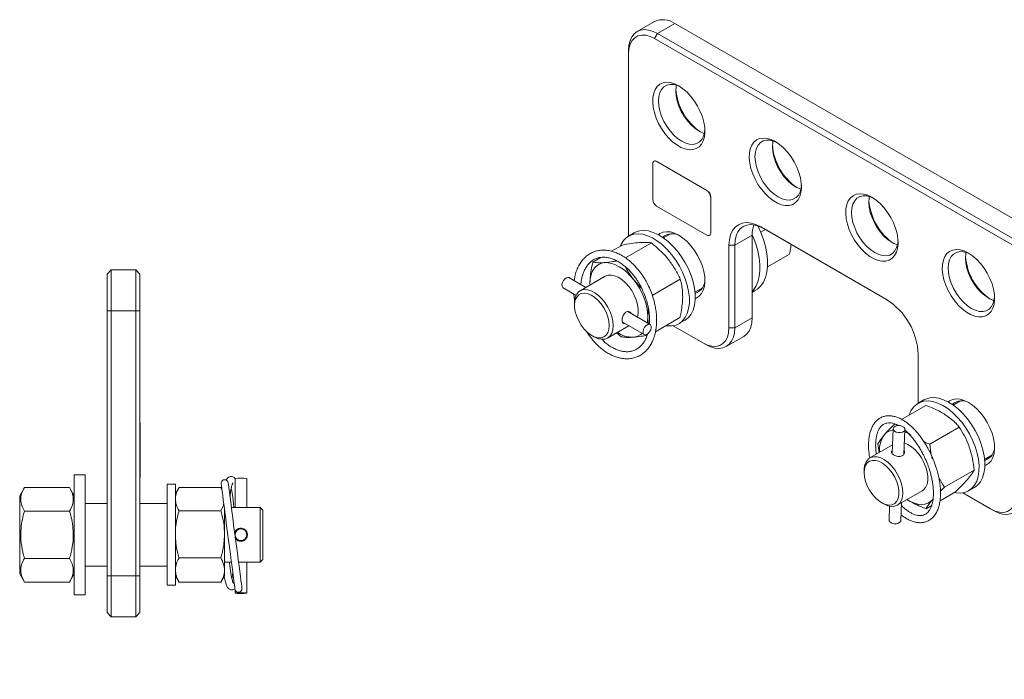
# Model space of a CAD drawing. Header units: millimetres. Extents: x -498 to 914, y 297 to 658.
# Tile 2 of 3: x 256 to 617, y 416 to 658. Entities that reach past the tile are written whole.
import ezdxf

# ---------------------------------------------------------------- set-up
doc = ezdxf.new("R2010")
doc.units = ezdxf.units.MM

msp = doc.modelspace()

# ---------------------------------------------------------------- linework, layer by layer
at = {"color": 7, "linetype": 'Continuous', "lineweight": 15}
for p, q in [((488.91, 657.27), (482.55, 653.6)), ((490.05, 652.85), (496.41, 656.53)), ((903, 421.81), (496.41, 656.53)), ((490.05, 652.85), (488.99, 651.02)), ((490.05, 652.85), (896.64, 418.14)), ((895.58, 416.3), (488.99, 651.02)), ((479.44, 646.73), (479.44, 645.5)), ((479.44, 645.5), (479.44, 578.68)), ((488.77, 606.12), (488.7, 606.08)), ((489.77, 606.02), (489.7, 605.98)), ((489.7, 605.98), (508.08, 595.37)), ((489.77, 606.02), (508.15, 595.41)), ((488.28, 592.1), (488.28, 605.17)), ((508.15, 595.41), (508.08, 595.37)), ((509.57, 592.96), (509.5, 592.92)), ((509.5, 592.92), (509.5, 579.86)), ((509.57, 592.96), (509.57, 579.9)), ((508.08, 579.04), (489.7, 589.65)), ((529.54, 581.07), (527.82, 580.07)), ((527.88, 582.02), (573.84, 555.49)), ((527.88, 582.02), (528.94, 581.41)), ((573.91, 555.45), (528.94, 581.41)), ((481.51, 579.88), (479.39, 578.65)), ((494.92, 579.54), (492.26, 578)), ((509.08, 578.94), (509.15, 578.98)), ((509.57, 579.9), (509.5, 579.86)), ((518.33, 575.29), (524.7, 578.96)), ((524.7, 548.75), (524.7, 578.96)), ((477.16, 575.37), (473.23, 573.11)), ((487.83, 576.15), (478.34, 570.67)), ((516.21, 545.07), (516.21, 575.29)), ((516.21, 575.29), (518.33, 575.29)), ((518.33, 575.29), (518.33, 545.07)), ((469.31, 570.85), (466.32, 569.12)), ((538.33, 572), (530.31, 567.37)), ((288.48, 564.75), (289.98, 566.25)), ((289.98, 566.25), (289.98, 551.25)), ((298.98, 566.25), (289.98, 566.25)), ((298.98, 551.25), (298.98, 566.25)), ((298.98, 566.25), (300.48, 564.75)), ((288.48, 551.25), (288.48, 564.75)), ((300.48, 564.75), (300.48, 551.25)), ((463.82, 559.85), (457.61, 563.44)), ((470.91, 563.94), (461.72, 558.64)), ((498.37, 562.86), (488.13, 556.95)), ((455.46, 559.71), (460.23, 556.96)), ((465.31, 561.54), (465.32, 560.72)), ((465.31, 561.54), (465.35, 560.73)), ((503.76, 558.08), (506.42, 559.62)), ((524.7, 558.04), (525.8, 558.68)), ((459.65, 554.06), (459.65, 553.24)), ((288.48, 551.25), (289.98, 551.25)), ((288.48, 454.25), (288.48, 551.25)), ((298.98, 551.25), (289.98, 551.25)), ((289.98, 551.25), (289.98, 454.25)), ((298.98, 551.25), (300.48, 551.25)), ((298.98, 454.25), (298.98, 551.25)), ((300.48, 551.25), (300.48, 454.25)), ((487.31, 546.29), (479.13, 551.01)), ((486.52, 549.03), (486.63, 546.68)), ((498.23, 548.8), (489.29, 543.63)), ((518.33, 545.07), (524.7, 548.75)), ((471.72, 541.32), (479.52, 545.82)), ((477.14, 547.2), (485.16, 542.57)), ((495.77, 545.85), (506.67, 539.56)), ((507.73, 538.95), (495.77, 545.85)), ((497.89, 546.61), (500.01, 547.83)), ((516.21, 545.07), (518.33, 545.07)), ((466.01, 542.22), (466.72, 541.81)), ((475.04, 543.23), (476.73, 541.77)), ((515.23, 538.21), (521.59, 541.88)), ((506.67, 539.56), (507.73, 538.95)), ((585.51, 535.28), (585.51, 517.45)), ((588.31, 516.67), (579.41, 511.53)), ((587.58, 518.65), (585.46, 517.42)), ((600.99, 518.31), (598.33, 516.77)), ((300.48, 510.2), (300.58, 510.2)), ((300.58, 508.2), (300.58, 510.2)), ((600.54, 508.73), (589.7, 502.47)), ((300.48, 508.2), (300.58, 508.2)), ((300.58, 492.2), (300.58, 508.2)), ((576.34, 508.06), (575.92, 498.99)), ((580.21, 498.62), (580.64, 507.86)), ((581.67, 506.58), (582.64, 505.89)), ((576.07, 502.19), (567.79, 497.41)), ((570.7, 502.54), (571.19, 499.37)), ((609.83, 496.85), (612.49, 498.39)), ((280.47, 491.25), (276.47, 491.25)), ((276.47, 469.25), (276.47, 491.25)), ((280.47, 469.25), (280.47, 491.25)), ((300.48, 492.2), (300.58, 492.2)), ((300.58, 490.2), (300.58, 492.2)), ((565.72, 492.83), (565.72, 492.01)), ((605.98, 492.91), (595.15, 486.66)), ((300.48, 490.2), (300.58, 490.2)), ((313.47, 487.75), (310.47, 487.75)), ((310.47, 469.25), (310.47, 487.75)), ((313.47, 469.25), (313.47, 487.75)), ((335.32, 489.82), (335.32, 479.25)), ((339.62, 479.25), (339.62, 489.82)), ((258.2, 486.57), (256.47, 483.57)), ((256.47, 483.57), (256.47, 454.93)), ((258.2, 486.57), (274.74, 486.57)), ((276.47, 483.57), (274.74, 486.57)), ((314.81, 486.58), (313.47, 484.25)), ((314.81, 486.57), (330.13, 486.57)), ((330.49, 485.95), (330.13, 486.58)), ((330.13, 486.57), (330.52, 485.74)), ((577.79, 480.09), (586.98, 485.39)), ((599.21, 485.04), (593.49, 481.74)), ((593.66, 485.19), (595.15, 486.66)), ((601.84, 484.62), (612.03, 478.74)), ((613.09, 478.13), (601.84, 484.62)), ((603.96, 485.38), (606.08, 486.6)), ((288.48, 480.75), (280.47, 480.75)), ((310.47, 480.75), (300.48, 480.75)), ((572.08, 480.99), (572.79, 480.58)), ((575.04, 479.71), (574.81, 474.7)), ((579.11, 474.5), (579.4, 481.02)), ((590.44, 479.98), (588.38, 478.79)), ((258.2, 477.91), (274.74, 477.91)), ((314.81, 478.08), (330.13, 478.08)), ((331.47, 478.48), (331.47, 469.42)), ((344.47, 479.25), (333.99, 479.25)), ((345.47, 478.25), (344.47, 479.25)), ((344.47, 459.25), (344.47, 479.25)), ((345.47, 478.25), (345.47, 460.25)), ((612.03, 478.74), (613.09, 478.13)), ((276.47, 447.25), (276.47, 469.25)), ((280.47, 447.25), (280.47, 469.25)), ((310.47, 450.75), (310.47, 469.25)), ((313.47, 450.75), (313.47, 469.25)), ((331.47, 469.42), (331.47, 456.35)), ((258.2, 460.59), (274.74, 460.59)), ((314.81, 460.76), (330.13, 460.76)), ((331.47, 459.25), (333.99, 459.25)), ((336.61, 459.25), (344.47, 459.25)), ((339.62, 447.87), (339.62, 459.25)), ((344.47, 459.25), (345.47, 460.25)), ((256.47, 454.93), (258.2, 451.93)), ((274.74, 451.93), (276.47, 454.93)), ((280.47, 457.75), (288.48, 457.75)), ((300.48, 457.75), (310.47, 457.75)), ((331.47, 456.35), (331.47, 454.25)), ((258.2, 451.93), (274.74, 451.93)), ((288.48, 440.75), (288.48, 454.25)), ((288.48, 454.25), (289.98, 454.25)), ((289.98, 454.25), (289.98, 439.25)), ((298.98, 454.25), (289.98, 454.25)), ((298.98, 439.25), (298.98, 454.25)), ((298.98, 454.25), (300.48, 454.25)), ((300.48, 454.25), (300.48, 440.75)), ((310.47, 450.75), (313.47, 450.75)), ((313.47, 454.25), (314.81, 451.93)), ((314.81, 451.93), (314.76, 452.04)), ((314.81, 451.93), (330.13, 451.93)), ((330.13, 451.93), (331.47, 454.25)), ((330.18, 452.04), (330.13, 451.93)), ((276.47, 447.25), (280.47, 447.25)), ((335.32, 449.16), (335.32, 447.87)), ((288.48, 440.75), (289.98, 439.25)), ((298.98, 439.25), (300.48, 440.75)), ((298.98, 439.25), (289.98, 439.25))]:
    msp.add_line(p, q, dxfattribs=at)
at = {"color": 7, "linetype": 'Continuous', "lineweight": 15, "flags": 128}
for points in [[(479.44, 646.73), (479.57, 648.57), (479.96, 650.21), (480.6, 651.62), (481.47, 652.76), (482.55, 653.6), (483.82, 654.11), (485.23, 654.3), (486.77, 654.15), (488.39, 653.66), (490.05, 652.85)], [(488.99, 651.02), (487.33, 651.81), (485.72, 652.24), (484.22, 652.3), (482.85, 651.98), (481.68, 651.3), (480.72, 650.28), (480.02, 648.94), (479.59, 647.33), (479.44, 645.5)], [(497.83, 633.7), (499.36, 632.67), (500.86, 631.38), (502.28, 629.86), (503.58, 628.16), (504.73, 626.32), (505.71, 624.37), (506.48, 622.39), (507.03, 620.41), (507.33, 618.49), (507.4, 616.67), (507.21, 615.02), (506.78, 613.55), (506.12, 612.33), (505.25, 611.37), (504.18, 610.7), (502.95, 610.34), (501.58, 610.3), (500.12, 610.58), (498.6, 611.18), (497.06, 612.07), (495.54, 613.23), (494.07, 614.64), (492.71, 616.25), (491.48, 618.03), (490.41, 619.93), (489.54, 621.9), (488.88, 623.89), (488.45, 625.85), (488.26, 627.72), (488.32, 629.46), (488.63, 631.03), (489.18, 632.38), (489.95, 633.47), (490.92, 634.29), (492.08, 634.8), (493.38, 635), (494.8, 634.88), (496.29, 634.44), (497.83, 633.7)], [(498.38, 633.37), (497.41, 633.79), (495.98, 634.18), (494.63, 634.23), (493.42, 633.95), (492.37, 633.34), (491.51, 632.43), (490.89, 631.24), (490.5, 629.8), (490.37, 628.17), (490.5, 626.39), (490.89, 624.51), (491.51, 622.6), (492.37, 620.7), (493.42, 618.88), (494.63, 617.2), (495.98, 615.7), (497.41, 614.43), (498.89, 613.42), (500.37, 612.72), (501.8, 612.33), (503.15, 612.28), (504.36, 612.56), (505.41, 613.17), (506.26, 614.08), (506.89, 615.27), (507.27, 616.71), (507.39, 617.75)], [(507.18, 616.24), (506.73, 616.39), (505.25, 617.1), (503.77, 618.1), (502.34, 619.37), (501, 620.87), (499.78, 622.56), (498.73, 624.37), (497.88, 626.27), (497.25, 628.19), (496.87, 630.06), (496.74, 631.84), (496.87, 633.48), (496.96, 633.95)], [(533.18, 613.29), (534.72, 612.26), (536.22, 610.97), (537.63, 609.45), (538.94, 607.75), (540.09, 605.91), (541.06, 603.96), (541.83, 601.98), (542.38, 600), (542.69, 598.08), (542.75, 596.26), (542.57, 594.6), (542.14, 593.14), (541.48, 591.92), (540.6, 590.96), (539.53, 590.29), (538.3, 589.93), (536.94, 589.89), (535.48, 590.17), (533.95, 590.77), (532.41, 591.66), (530.89, 592.82), (529.43, 594.23), (528.07, 595.84), (526.83, 597.62), (525.77, 599.52), (524.89, 601.49), (524.23, 603.48), (523.8, 605.44), (523.62, 607.31), (523.68, 609.05), (523.99, 610.62), (524.53, 611.97), (525.3, 613.06), (526.28, 613.88), (527.43, 614.39), (528.73, 614.59), (530.15, 614.47), (531.65, 614.03), (533.18, 613.29)], [(533.73, 612.96), (532.77, 613.38), (531.33, 613.77), (529.99, 613.82), (528.77, 613.54), (527.72, 612.93), (526.87, 612.02), (526.24, 610.83), (525.86, 609.39), (525.73, 607.76), (525.86, 605.98), (526.24, 604.1), (526.87, 602.19), (527.72, 600.29), (528.77, 598.47), (529.99, 596.79), (531.33, 595.29), (532.77, 594.02), (534.24, 593.01), (535.72, 592.31), (537.16, 591.92), (538.5, 591.87), (539.72, 592.15), (540.77, 592.76), (541.62, 593.67), (542.25, 594.86), (542.63, 596.3), (542.74, 597.34)], [(542.54, 595.83), (542.09, 595.98), (540.61, 596.69), (539.13, 597.69), (537.7, 598.96), (536.35, 600.46), (535.14, 602.15), (534.09, 603.96), (533.23, 605.86), (532.61, 607.77), (532.22, 609.65), (532.09, 611.43), (532.22, 613.07), (532.32, 613.54)], [(568.54, 592.88), (570.07, 591.85), (571.57, 590.56), (572.99, 589.04), (574.29, 587.34), (575.44, 585.5), (576.42, 583.55), (577.19, 581.57), (577.74, 579.59), (578.04, 577.67), (578.11, 575.85), (577.92, 574.19), (577.49, 572.73), (576.83, 571.51), (575.96, 570.55), (574.89, 569.88), (573.66, 569.52), (572.29, 569.48), (570.83, 569.76), (569.31, 570.36), (567.77, 571.25), (566.25, 572.41), (564.79, 573.82), (563.42, 575.43), (562.19, 577.21), (561.12, 579.11), (560.25, 581.08), (559.59, 583.07), (559.16, 585.03), (558.97, 586.9), (559.03, 588.64), (559.34, 590.21), (559.89, 591.56), (560.66, 592.65), (561.63, 593.47), (562.79, 593.98), (564.09, 594.18), (565.51, 594.06), (567, 593.62), (568.54, 592.88)], [(569.09, 592.55), (568.12, 592.97), (566.69, 593.36), (565.34, 593.41), (564.13, 593.13), (563.08, 592.52), (562.23, 591.61), (561.6, 590.42), (561.21, 588.98), (561.08, 587.35), (561.21, 585.57), (561.6, 583.69), (562.23, 581.78), (563.08, 579.88), (564.13, 578.06), (565.34, 576.38), (566.69, 574.88), (568.12, 573.61), (569.6, 572.6), (571.08, 571.9), (572.51, 571.51), (573.86, 571.46), (575.07, 571.74), (576.12, 572.35), (576.97, 573.26), (577.6, 574.45), (577.98, 575.89), (578.1, 576.93)], [(577.89, 575.42), (577.44, 575.57), (575.96, 576.28), (574.48, 577.28), (573.05, 578.55), (571.71, 580.05), (570.49, 581.74), (569.44, 583.55), (568.59, 585.45), (567.96, 587.36), (567.58, 589.24), (567.45, 591.02), (567.58, 592.66), (567.67, 593.13)], [(481.51, 579.88), (482.01, 580.14), (483.45, 580.6), (485.03, 580.74), (486.72, 580.56), (488.49, 580.04), (490.31, 579.22), (492.13, 578.09), (493.93, 576.69), (495.66, 575.03), (497.3, 573.16), (498.82, 571.11), (500.17, 568.92), (501.35, 566.63), (502.31, 564.28), (503.06, 561.93), (503.56, 559.61), (503.81, 557.38), (503.81, 555.27), (503.56, 553.33), (503.06, 551.59), (502.31, 550.1), (501.35, 548.87), (500.17, 547.93), (500.01, 547.83)], [(516.21, 575.29), (516.36, 577.31), (516.78, 579.12), (517.48, 580.67), (518.44, 581.92), (519.63, 582.84), (521.02, 583.41), (522.58, 583.61), (524.27, 583.44), (526.06, 582.91), (527.88, 582.02)], [(528.94, 581.41), (527.28, 582.22), (525.66, 582.7), (524.13, 582.86), (522.71, 582.67), (521.44, 582.15), (520.36, 581.32), (519.49, 580.18), (518.85, 578.77), (518.46, 577.13), (518.33, 575.29)], [(526.71, 582.42), (527.84, 580.01), (528.82, 577.44), (529.57, 574.87), (530.07, 572.35), (530.33, 569.92), (530.33, 567.62), (530.07, 565.49), (529.57, 563.55), (528.82, 561.85), (527.84, 560.41), (526.65, 559.25), (525.8, 558.68)], [(476.36, 574.91), (476.69, 575.67), (477.55, 577.04), (478.62, 578.13), (479.89, 578.91), (481.33, 579.38), (482.91, 579.52), (484.6, 579.33), (486.37, 578.82), (488.19, 577.99), (490.01, 576.87), (491.81, 575.46), (493.54, 573.81), (495.18, 571.94), (496.7, 569.89), (498.05, 567.69), (499.23, 565.4), (500.19, 563.06), (500.93, 560.7), (501.44, 558.39), (501.69, 556.15), (501.69, 554.04), (501.44, 552.1), (500.93, 550.37), (500.19, 548.87), (499.23, 547.64), (498.05, 546.71), (496.7, 546.08), (495.18, 545.77), (493.54, 545.8), (493.13, 545.85)], [(490.38, 579.18), (490.92, 579.58), (492.08, 580.1), (493.38, 580.29), (494.8, 580.17), (496.29, 579.74), (497.83, 578.99)], [(497.83, 578.99), (499.36, 577.96), (500.86, 576.67), (502.28, 575.16), (503.58, 573.45), (504.73, 571.61), (505.71, 569.67), (506.48, 567.68), (507.03, 565.7), (507.33, 563.78), (507.4, 561.97), (507.21, 560.31), (506.78, 558.85), (506.12, 557.62), (505.25, 556.66), (504.18, 555.99), (503.84, 555.86)], [(524.7, 579.1), (525.01, 578.38), (525.99, 575.81), (526.74, 573.24), (527.25, 570.72), (527.5, 568.29), (527.5, 565.99), (527.25, 563.85), (526.74, 561.92), (525.99, 560.22), (525.01, 558.78), (524.7, 558.42)], [(603.89, 572.47), (605.43, 571.44), (606.93, 570.15), (608.34, 568.63), (609.65, 566.93), (610.8, 565.09), (611.77, 563.14), (612.55, 561.16), (613.09, 559.18), (613.4, 557.26), (613.46, 555.44), (613.28, 553.78), (612.85, 552.32), (612.19, 551.1), (611.31, 550.14), (610.24, 549.47), (609.01, 549.11), (607.65, 549.07), (606.19, 549.35), (604.66, 549.95), (603.12, 550.84), (601.6, 552), (600.14, 553.41), (598.78, 555.02), (597.54, 556.8), (596.48, 558.7), (595.6, 560.67), (594.94, 562.66), (594.51, 564.62), (594.33, 566.49), (594.39, 568.23), (594.7, 569.8), (595.24, 571.15), (596.01, 572.24), (596.99, 573.06), (598.14, 573.57), (599.44, 573.77), (600.86, 573.65), (602.36, 573.21), (603.89, 572.47)], [(604.44, 572.14), (603.48, 572.56), (602.04, 572.95), (600.7, 573), (599.48, 572.72), (598.43, 572.11), (597.58, 571.2), (596.95, 570.01), (596.57, 568.57), (596.44, 566.94), (596.57, 565.16), (596.95, 563.28), (597.58, 561.37), (598.43, 559.47), (599.48, 557.65), (600.7, 555.97), (602.04, 554.47), (603.48, 553.2), (604.95, 552.19), (606.43, 551.49), (607.87, 551.1), (609.21, 551.05), (610.43, 551.33), (611.48, 551.94), (612.33, 552.85), (612.96, 554.04), (613.34, 555.48), (613.45, 556.52)], [(613.25, 555.01), (612.8, 555.16), (611.32, 555.87), (609.84, 556.87), (608.41, 558.14), (607.06, 559.64), (605.85, 561.33), (604.8, 563.14), (603.94, 565.04), (603.32, 566.95), (602.93, 568.83), (602.8, 570.61), (602.93, 572.25), (603.03, 572.71)], [(470.71, 568.96), (469.55, 568.76), (468.5, 568.32), (467.57, 567.66), (466.79, 566.79), (466.16, 565.73), (465.7, 564.48), (465.41, 563.08), (465.31, 561.54)], [(481.32, 562.7), (480.08, 564.14), (478.77, 565.43), (477.41, 566.54), (476.03, 567.46), (474.65, 568.18), (473.28, 568.67), (471.96, 568.93), (470.71, 568.96)], [(457.61, 563.44), (457.29, 563.53), (456.73, 563.43), (456.14, 563.04), (455.61, 562.43), (455.22, 561.69), (455.03, 560.93), (455.07, 560.27), (455.33, 559.81), (455.46, 559.71)], [(470.91, 563.94), (471.88, 564.32), (473.05, 564.4), (474.32, 564.16), (475.66, 563.59), (477, 562.73), (478.3, 561.59), (479.52, 560.23), (480.6, 558.69), (481.52, 557.02), (482.23, 555.3), (482.72, 553.57), (482.96, 551.9), (482.95, 550.36), (482.68, 548.99), (482.67, 548.97)], [(459.65, 554.06), (459.68, 554.82), (459.94, 556.19), (460.44, 557.35), (461.16, 558.23), (462.09, 558.82), (463.19, 559.09), (464.41, 559.03), (465.72, 558.64), (467.06, 557.94), (468.39, 556.95), (469.66, 555.71), (470.82, 554.26), (471.84, 552.66), (472.67, 550.96), (473.29, 549.22), (473.67, 547.51), (473.79, 545.9)], [(472.38, 545.9), (472.25, 547.45), (471.86, 549.09), (471.24, 550.75), (470.4, 552.36), (469.38, 553.86), (468.22, 555.18), (466.98, 556.28), (465.69, 557.09), (464.42, 557.6), (463.21, 557.78), (462.12, 557.63), (461.19, 557.14), (460.45, 556.35), (459.94, 555.27), (459.68, 553.97), (459.68, 552.48), (459.94, 550.87), (460.45, 549.21), (461.19, 547.57), (462.12, 546.01), (463.21, 544.59), (464.42, 543.38), (465.69, 542.42), (466.98, 541.75), (468.22, 541.4), (469.38, 541.39), (470.4, 541.71), (471.24, 542.36), (471.86, 543.29), (472.25, 544.49), (472.38, 545.9)], [(486.31, 546.87), (486.41, 547.49), (486.52, 549.03)], [(521.59, 541.88), (521.59, 541.88), (522.67, 542.72), (523.54, 543.85), (524.18, 545.26), (524.57, 546.91), (524.7, 548.75)], [(473.79, 545.9), (473.67, 544.42), (473.29, 543.15), (472.67, 542.13), (471.84, 541.39), (470.82, 540.96), (469.66, 540.85), (468.39, 541.08), (467.06, 541.63), (466.72, 541.81)], [(487.74, 545.07), (487.55, 544.31), (487.16, 543.57), (486.63, 542.96), (486.03, 542.57), (485.47, 542.47), (485.03, 542.66), (484.76, 543.13), (484.72, 543.79), (484.92, 544.55), (485.31, 545.29), (485.84, 545.9), (486.43, 546.28), (486.99, 546.39), (487.44, 546.19), (487.7, 545.73), (487.74, 545.07)], [(506.67, 539.56), (508.32, 538.77), (509.93, 538.34), (511.44, 538.28), (512.8, 538.6), (513.98, 539.28), (514.93, 540.3), (515.64, 541.64), (516.07, 543.24), (516.21, 545.07)], [(518.33, 545.07), (518.2, 543.23), (517.82, 541.59), (517.18, 540.18), (516.31, 539.04), (515.23, 538.21), (513.96, 537.69), (512.54, 537.5), (511.01, 537.66), (509.39, 538.14), (507.73, 538.95)], [(587.58, 518.65), (588.24, 518.98), (589.7, 519.41), (591.29, 519.51), (592.99, 519.28), (594.77, 518.73), (596.59, 517.87), (598.41, 516.71), (600.21, 515.27), (601.93, 513.59), (603.56, 511.7), (605.05, 509.63), (606.39, 507.42), (607.54, 505.12), (608.48, 502.77), (609.19, 500.42), (609.67, 498.11), (609.89, 495.89), (609.86, 493.8), (609.58, 491.88), (609.05, 490.17), (608.28, 488.7), (607.28, 487.51), (606.09, 486.61), (606.08, 486.6)], [(582.24, 513.16), (582.85, 514.62), (583.73, 515.95), (584.83, 517.01), (586.12, 517.75), (587.57, 518.18), (589.17, 518.28), (590.87, 518.06), (592.65, 517.51), (594.47, 516.64), (596.29, 515.48), (598.08, 514.05), (599.81, 512.37), (601.44, 510.47), (602.93, 508.4), (604.27, 506.19), (605.42, 503.89), (606.36, 501.54), (607.07, 499.19), (607.55, 496.88), (607.77, 494.66), (607.74, 492.57), (607.46, 490.66), (606.92, 488.95), (606.15, 487.48), (605.16, 486.28), (603.97, 485.38), (602.59, 484.79), (601.06, 484.53), (599.41, 484.59), (598.65, 484.72)], [(596.44, 517.95), (596.99, 518.35), (598.14, 518.86), (599.44, 519.06), (600.86, 518.94), (602.36, 518.5), (603.89, 517.76)], [(603.89, 517.76), (605.43, 516.73), (606.93, 515.44), (608.34, 513.93), (609.65, 512.22), (610.8, 510.38), (611.77, 508.44), (612.55, 506.45), (613.09, 504.47), (613.4, 502.55), (613.46, 500.74), (613.28, 499.08), (612.85, 497.61), (612.19, 496.39), (611.31, 495.43), (610.24, 494.76), (609.91, 494.63)], [(580.19, 508.71), (580.56, 508.24), (580.62, 507.73), (580.35, 507.26), (579.8, 506.89), (579.04, 506.69), (578.21, 506.68), (577.41, 506.86), (576.78, 507.22), (576.41, 507.69), (576.36, 508.19), (576.63, 508.67), (577.18, 509.04), (577.93, 509.24), (578.77, 509.25), (579.56, 509.06), (580.19, 508.71)], [(582.07, 506.25), (581.26, 506.69), (580.6, 507)], [(580.41, 502.92), (580.42, 502.92), (581.75, 502.35), (583.09, 501.48), (584.39, 500.34), (585.61, 498.97), (586.69, 497.42), (587.6, 495.76), (588.31, 494.03), (588.79, 492.3), (589.03, 490.64), (589.01, 489.1), (588.73, 487.74), (588.22, 486.6), (587.47, 485.74), (586.98, 485.39)], [(565.72, 492.83), (565.75, 493.62), (566.01, 494.99), (566.52, 496.14), (567.25, 497.02), (568.18, 497.6), (569.28, 497.86), (570.5, 497.79), (571.81, 497.4), (573.15, 496.69)], [(572.41, 495.49), (571.12, 496.16), (569.88, 496.51), (568.72, 496.52), (567.7, 496.2), (566.86, 495.56), (566.23, 494.62), (565.85, 493.42), (565.72, 492.02), (565.85, 490.46), (566.23, 488.82), (566.85, 487.16), (567.69, 485.55), (568.71, 484.05), (569.87, 482.73), (571.11, 481.63), (572.4, 480.82), (573.67, 480.3), (574.88, 480.12), (575.97, 480.28), (576.91, 480.76), (577.64, 481.56), (578.15, 482.63), (578.41, 483.93), (578.41, 485.42), (578.15, 487.03), (577.65, 488.69), (576.91, 490.33), (575.98, 491.89), (574.89, 493.31), (573.68, 494.53), (572.41, 495.49)], [(573.15, 496.69), (574.48, 495.7), (575.75, 494.45), (576.91, 493), (577.92, 491.39), (578.75, 489.69), (579.36, 487.96), (579.74, 486.25), (579.86, 484.63), (579.73, 483.16), (579.34, 481.9), (578.72, 480.88), (577.89, 480.15), (576.87, 479.72), (575.7, 479.62), (574.43, 479.86), (573.1, 480.41), (572.79, 480.58)], [(330.23, 487.97), (330.25, 487.79), (330.32, 487.25), (330.44, 486.37), (330.6, 485.16), (330.8, 483.63), (331.03, 481.83), (331.3, 479.79), (331.6, 477.53), (331.91, 475.11), (332.25, 472.57), (332.59, 469.96), (332.93, 467.32), (333.28, 464.7), (333.61, 462.16), (333.93, 459.74), (334.22, 457.49), (334.49, 455.44), (334.73, 453.64), (334.93, 452.12), (335.09, 450.9), (335.2, 450.02), (335.27, 449.48), (335.3, 449.3)], [(337.87, 449.64), (337.85, 449.82), (337.78, 450.36), (337.66, 451.24), (337.5, 452.45), (337.3, 453.98), (337.07, 455.78), (336.8, 457.82), (336.51, 460.08), (336.19, 462.5), (335.85, 465.04), (335.51, 467.65), (335.17, 470.29), (334.82, 472.91), (334.49, 475.45), (334.17, 477.87), (333.88, 480.12), (333.61, 482.17), (333.37, 483.97), (333.17, 485.49), (333.02, 486.71), (332.9, 487.59), (332.83, 488.13), (332.81, 488.31)], [(612.03, 478.74), (613.68, 477.95), (615.29, 477.52), (616.8, 477.46), (618.16, 477.78), (619.34, 478.45), (620.29, 479.48), (621, 480.81), (621.43, 482.42), (621.57, 484.25)], [(623.69, 484.25), (623.56, 482.41), (623.17, 480.77), (622.54, 479.36), (621.67, 478.22), (620.59, 477.38), (619.32, 476.87), (617.9, 476.68), (616.36, 476.83), (614.75, 477.32), (613.09, 478.13)], [(581.32, 482.21), (582.7, 481.42), (584.08, 480.84), (585.42, 480.48), (586.7, 480.36), (587.9, 480.47), (589, 480.82), (589.98, 481.39), (590.82, 482.18)], [(574.81, 474.7), (574.88, 474.32), (575.25, 473.85), (575.88, 473.5), (576.68, 473.31), (577.51, 473.32), (578.27, 473.52), (578.82, 473.89), (579.09, 474.37), (579.11, 474.5)], [(335.34, 447.86), (335.39, 447.9), (335.77, 447.94), (336.4, 447.97), (337.19, 447.98), (338.03, 447.98), (338.78, 447.96), (339.33, 447.93), (339.6, 447.89), (339.55, 447.85), (339.18, 447.81), (338.55, 447.78), (337.75, 447.76), (336.91, 447.77), (336.16, 447.79), (335.61, 447.82), (335.34, 447.86)]]:
    msp.add_lwpolyline(points, dxfattribs=at)
at = {"color": 7, "linetype": 'Continuous', "lineweight": 15}
msp.add_circle((337.47, 469.25), 2.15, dxfattribs=at)
for centre, radius, start, end in [((492.03, 650.47), 7.48, 54.0822, 114.6075), ((517.61, 634.06), 20.92, 184.4741, 235.5205), ((552.96, 613.65), 20.92, 184.474, 235.5206), ((489.15, 605.31), 0.873, 50.7962, 189.2144), ((489.18, 605.21), 1.01, 54.3813, 114.3086), ((506.43, 592.78), 3.07, 2.6057, 57.3944), ((506.5, 592.82), 3.07, 2.6057, 57.3944), ((491.35, 592.24), 3.07, 182.6053, 237.3948), ((588.32, 593.24), 20.92, 184.474, 235.5206), ((535.01, 579.2), 10.32, 159.772, 181.3166), ((495.43, 574.24), 5.31, 56.308, 131.3006), ((508.64, 579.72), 0.873, 230.7969, 9.2137), ((508.57, 579.8), 1, 305.4779, 5.8345), ((623.67, 572.83), 20.92, 184.474, 235.5206), ((463.65, 548.15), 22.89, 2.1853, 39.4651), ((502.09, 562.71), 5.31, 288.6967, 3.6837), ((560.36, 534.23), 25.17, 2.3869, 57.6132), ((480.99, 551.47), 9.86, 234.9326, 270.7454), ((480.82, 546.77), 5.17, 273.2666, 313.4715), ((601.5, 513.01), 5.31, 56.3087, 131.2999), ((580.66, 500.42), 9.32, 143.7739, 185.7686), ((577.06, 502.58), 5.15, 98.2164, 139.4609), ((608.16, 501.47), 5.31, 288.6969, 3.6836), ((331.52, 488.14), 1.3, 7.4652, 187.4652), ((337.47, 475.25), 14.72, 81.6025, 98.3975), ((336.58, 449.47), 1.3, 187.4652, 7.4652)]:
    msp.add_arc(centre, radius, start, end, dxfattribs=at)
for points, knots in [([(463.96, 543.85), (464.05, 543.7), (464.45, 543.04), (465.25, 541.92), (466.39, 540.48), (467.66, 539.09), (469.03, 537.81), (470.49, 536.66), (472.01, 535.67), (473.59, 534.86), (475.2, 534.25), (476.84, 533.85), (478.49, 533.68), (480.13, 533.75), (481.74, 534.1), (483.32, 534.74), (484.77, 535.66), (486.04, 536.83), (487.13, 538.19), (488.03, 539.75), (488.75, 541.49), (489.28, 543.37), (489.61, 545.37), (489.74, 547.44), (489.69, 549.54), (489.46, 551.61), (489.12, 553.5), (488.71, 555.15), (488.15, 556.99), (487.36, 559.09), (486.45, 560.99), (485.59, 562.57), (484.79, 563.86), (483.77, 565.33), (482.62, 566.77), (481.36, 568.15), (479.99, 569.43), (478.53, 570.58), (477.01, 571.57), (475.43, 572.39), (473.81, 573), (472.18, 573.4), (470.53, 573.57), (468.89, 573.49), (467.27, 573.15), (465.7, 572.51), (464.25, 571.59), (462.97, 570.42), (461.89, 569.06), (460.98, 567.49), (460.27, 565.76), (459.77, 564.03), (459.6, 562.84), (459.52, 562.33)], [0, 0, 0, 0, 0.004785, 0.021404, 0.039138, 0.057538, 0.076431, 0.095689, 0.115232, 0.135011, 0.155008, 0.175231, 0.195722, 0.216566, 0.237913, 0.259988, 0.283089, 0.304616, 0.326249, 0.347952, 0.369663, 0.391312, 0.412837, 0.434151, 0.455118, 0.475427, 0.494108, 0.509528, 0.523102, 0.547259, 0.571235, 0.580966, 0.597059, 0.613678, 0.631412, 0.649812, 0.668705, 0.687963, 0.707506, 0.727285, 0.747282, 0.767505, 0.787996, 0.808841, 0.830188, 0.852263, 0.875363, 0.896891, 0.918523, 0.940226, 0.961937, 0.983587, 1, 1, 1, 1]), ([(477.16, 575.37), (478.29, 575.59), (480.57, 576.03), (482.48, 576.21), (483.44, 576.31)], [0, 0, 0, 0, 0.49546, 1, 1, 1, 1]), ([(483.44, 576.31), (483.57, 576.32), (484.51, 576.38), (486.11, 576.39), (487.25, 576.23), (487.83, 576.15)], [0, 0, 0, 0, 0.070105, 0.530792, 1, 1, 1, 1]), ([(494.05, 570.05), (493.92, 570.21), (492.97, 571.4), (490.97, 573.53), (488.88, 575.27), (487.83, 576.15)], [0, 0, 0, 0, 0.070104, 0.530792, 1, 1, 1, 1]), ([(538.33, 572), (538.48, 572.69), (538.75, 573.93), (538.88, 575.11), (538.94, 575.64)], [0, 0, 0, 0, 0.558559, 1, 1, 1, 1]), ([(461.97, 560.92), (462.02, 561.38), (462.11, 562.4), (462.42, 563.87), (462.88, 565.32), (463.48, 566.64), (464.22, 567.83), (465.09, 568.86), (466.12, 569.72), (467.32, 570.4), (468.66, 570.82), (470.08, 570.97), (471.53, 570.87), (473.02, 570.53), (474.52, 569.94), (476.02, 569.13), (477.5, 568.11), (478.92, 566.9), (480.26, 565.53), (481.5, 564.04), (482.52, 562.59), (483.36, 561.22), (484.15, 559.78), (485, 557.97), (485.65, 556.24), (486.15, 554.64), (486.5, 553.27), (486.82, 551.65), (487.04, 549.97), (487.12, 548.27), (487.13, 547.08), (487.06, 546.49), (487.06, 546.44)], [0, 0, 0, 0, 0.027963, 0.06179, 0.09602, 0.130727, 0.166115, 0.202549, 0.240587, 0.280969, 0.324445, 0.364709, 0.40391, 0.442315, 0.480211, 0.517779, 0.55508, 0.59204, 0.628434, 0.663621, 0.698316, 0.723261, 0.74773, 0.784262, 0.826368, 0.84345, 0.871674, 0.900779, 0.931775, 0.963856, 0.996708, 1, 1, 1, 1]), ([(498.37, 562.86), (497.78, 564.09), (496.58, 566.58), (494.9, 568.89), (494.05, 570.05)], [0, 0, 0, 0, 0.495458, 1, 1, 1, 1]), ([(466.32, 569.12), (466.12, 568.17), (465.72, 566.26), (465.38, 563.72), (465.33, 562.19), (465.31, 561.54)], [0, 0, 0, 0, 0.364252, 0.731593, 1, 1, 1, 1]), ([(470.71, 568.96), (470.59, 568.95), (469.64, 568.89), (468.04, 568.88), (466.9, 569.04), (466.32, 569.12)], [0, 0, 0, 0, 0.070102, 0.53079, 1, 1, 1, 1]), ([(475.15, 569.57), (474.66, 569.48), (473.02, 569.17), (471.66, 569.05), (470.71, 568.96)], [0, 0, 0, 0, 0.302316, 1, 1, 1, 1]), ([(478.29, 567.4), (478.48, 567.01), (479.3, 565.38), (480.45, 563.86), (481.32, 562.7)], [0, 0, 0, 0, 0.237186, 1, 1, 1, 1]), ([(481.32, 562.7), (481.44, 562.55), (482.34, 561.42), (483.37, 560.39), (484.26, 559.49)], [0, 0, 0, 0, 0.139794, 1, 1, 1, 1]), ([(499.25, 556.37), (499.24, 557), (499.22, 558.49), (498.93, 560.67), (498.56, 562.13), (498.37, 562.86)], [0, 0, 0, 0, 0.268407, 0.632373, 1, 1, 1, 1]), ([(459.39, 557.44), (459.44, 556.82), (459.52, 555.85), (459.72, 554.86), (459.79, 554.49)], [0, 0, 0, 0, 0.6339142, 1, 1, 1, 1]), ([(498.23, 548.8), (498.38, 549.47), (498.73, 551.1), (499.14, 553.67), (499.21, 555.47), (499.25, 556.37)], [0, 0, 0, 0, 0.257243, 0.62638, 1, 1, 1, 1]), ([(486.74, 551.97), (486.69, 551.64), (486.55, 550.63), (486.53, 549.67), (486.52, 549.03)], [0, 0, 0, 0, 0.327002, 1, 1, 1, 1]), ([(477.05, 547.77), (477.06, 548), (477.09, 548.46), (477.31, 549.24), (477.66, 549.98), (478.14, 550.58), (478.7, 550.96), (479.29, 551.08), (479.82, 550.94), (480.18, 550.67), (480.26, 550.41), (480.29, 550.34)], [0, 0, 0, 0, 0.118584, 0.237092, 0.357632, 0.479775, 0.599632, 0.716851, 0.835198, 0.956637, 1, 1, 1, 1]), ([(478, 546.7), (477.87, 546.67), (477.57, 546.63), (477.27, 546.83), (477.08, 547.22), (477.05, 547.6), (477.05, 547.77)], [0, 0, 0, 0, 0.2320753, 0.5037892, 0.7798022, 1, 1, 1, 1]), ([(486.38, 542.8), (486.3, 542.52), (486.07, 541.73), (485.53, 540.61), (484.8, 539.42), (483.92, 538.39), (482.9, 537.53), (481.7, 536.85), (480.36, 536.43), (478.94, 536.27), (477.48, 536.37), (476, 536.72), (474.49, 537.3), (472.99, 538.11), (471.52, 539.14), (470.38, 540.08), (469.76, 540.72), (469.6, 540.9)], [0, 0, 0, 0, 0.0376642, 0.1031964, 0.1700151, 0.2388079, 0.3106303, 0.3868801, 0.4689678, 0.5449934, 0.6190118, 0.6915281, 0.7630818, 0.8340157, 0.9044463, 0.9742318, 1, 1, 1, 1]), ([(481.12, 541.61), (480.99, 541.6), (480.04, 541.53), (478.44, 541.52), (477.3, 541.68), (476.73, 541.77)], [0, 0, 0, 0, 0.070102, 0.53079, 1, 1, 1, 1]), ([(486.24, 542.33), (485.51, 542.2), (483.63, 541.85), (482.07, 541.7), (481.12, 541.61)], [0, 0, 0, 0, 0.3887059, 1, 1, 1, 1]), ([(595.37, 513.24), (594.8, 513.59), (593.46, 514.42), (591.09, 515.58), (589.24, 516.3), (588.31, 516.67)], [0, 0, 0, 0, 0.268407, 0.632373, 1, 1, 1, 1]), ([(579.2, 476.6), (579.36, 476.47), (579.95, 475.98), (581, 475.3), (582.33, 474.58), (583.66, 474.06), (585, 473.74), (586.33, 473.64), (587.64, 473.78), (588.92, 474.2), (590.1, 474.9), (591.13, 475.85), (591.98, 477.02), (592.66, 478.39), (593.17, 479.93), (593.51, 481.63), (593.68, 483.45), (593.69, 485.36), (593.54, 487.34), (593.24, 489.34), (592.83, 491.28), (592.37, 492.99), (591.88, 494.54), (591.34, 496.06), (590.57, 497.93), (589.77, 499.61), (588.93, 501.18), (588.17, 502.48), (587.22, 503.96), (586.18, 505.41), (585.05, 506.81), (583.85, 508.12), (582.6, 509.31), (581.31, 510.36), (579.99, 511.25), (578.66, 511.96), (577.33, 512.48), (575.99, 512.8), (574.66, 512.9), (573.35, 512.76), (572.07, 512.34), (570.89, 511.64), (569.86, 510.68), (569.01, 509.52), (568.33, 508.15), (567.81, 506.61), (567.48, 504.91), (567.31, 503.09), (567.3, 501.18), (567.44, 499.28), (567.64, 498), (567.74, 497.41)], [0, 0, 0, 0, 0.007489, 0.027784, 0.048213, 0.068761, 0.089434, 0.110285, 0.131473, 0.153357, 0.176575, 0.198692, 0.221175, 0.243905, 0.266677, 0.289361, 0.31187, 0.334184, 0.356222, 0.377777, 0.398298, 0.417395, 0.431145, 0.446349, 0.464806, 0.490258, 0.500523, 0.517483, 0.534938, 0.553506, 0.572702, 0.592337, 0.612268, 0.632406, 0.6527, 0.67313, 0.693677, 0.714351, 0.735202, 0.756389, 0.778274, 0.801491, 0.823608, 0.846092, 0.868822, 0.891593, 0.914278, 0.936786, 0.959101, 0.981138, 1, 1, 1, 1]), ([(600.54, 508.73), (600.16, 509.14), (599.25, 510.15), (597.59, 511.69), (596.11, 512.72), (595.37, 513.24)], [0, 0, 0, 0, 0.257243, 0.62638, 1, 1, 1, 1]), ([(570.16, 498.78), (570.13, 499.01), (570.01, 499.8), (569.92, 501.09), (569.9, 502.62), (570, 504.06), (570.21, 505.38), (570.52, 506.56), (570.93, 507.59), (571.44, 508.46), (572.03, 509.18), (572.74, 509.74), (573.56, 510.12), (574.51, 510.29), (575.55, 510.24), (576.65, 509.96), (577.52, 509.63), (578.04, 509.32), (578.15, 509.26)], [0, 0, 0, 0, 0.0256221, 0.0877087, 0.1503546, 0.2132219, 0.2761373, 0.3391201, 0.4024441, 0.4667215, 0.5333041, 0.6047525, 0.6855614, 0.7657206, 0.8396428, 0.9108486, 0.9811104, 1, 1, 1, 1]), ([(573.14, 505.93), (573.23, 506.02), (573.84, 506.73), (575.02, 508), (576.33, 509.28), (576.89, 509.83)], [0, 0, 0, 0, 0.079913, 0.605067, 1, 1, 1, 1]), ([(604.21, 501.37), (604.14, 501.55), (603.64, 502.97), (602.51, 505.52), (601.2, 507.65), (600.54, 508.73)], [0, 0, 0, 0, 0.070103, 0.530791, 1, 1, 1, 1]), ([(570.7, 502.54), (570.99, 503.03), (571.57, 504.01), (572.61, 505.29), (573.14, 505.93)], [0, 0, 0, 0, 0.495458, 1, 1, 1, 1]), ([(580.62, 507.54), (580.92, 507.28), (581.63, 506.67), (582.75, 505.49), (583.93, 504.08), (585.03, 502.56), (585.97, 501.11), (586.75, 499.75), (587.5, 498.33), (588.34, 496.54), (589.02, 494.84), (589.57, 493.25), (589.98, 491.9), (590.39, 490.31), (590.71, 488.69), (590.95, 487.05), (591.07, 485.45), (591.09, 483.91), (590.99, 482.48), (590.78, 481.16), (590.47, 479.98), (590.06, 478.95), (589.55, 478.08), (588.96, 477.36), (588.25, 476.8), (587.42, 476.41), (586.48, 476.25), (585.44, 476.3), (584.34, 476.57), (583.18, 477.05), (581.97, 477.75), (580.72, 478.67), (579.84, 479.4), (579.39, 479.88), (579.35, 479.92)], [0, 0, 0, 0, 0.025123, 0.060019, 0.094469, 0.127715, 0.160094, 0.183495, 0.207324, 0.24096, 0.281829, 0.298307, 0.3255, 0.353435, 0.383066, 0.413581, 0.44464, 0.475979, 0.507429, 0.538902, 0.57041, 0.602088, 0.634242, 0.667551, 0.703293, 0.743718, 0.783818, 0.820797, 0.856418, 0.891567, 0.926594, 0.961608, 0.996631, 1, 1, 1, 1]), ([(587.63, 503.3), (587.67, 503.28), (588.33, 502.97), (589.04, 502.72), (589.7, 502.47)], [0, 0, 0, 0, 0.06312, 1, 1, 1, 1]), ([(589.7, 502.47), (589.86, 501.03), (590.07, 499.13), (590.58, 497.33), (590.7, 496.9)], [0, 0, 0, 0, 0.759532, 1, 1, 1, 1]), ([(605.98, 492.91), (605.81, 494.35), (605.45, 497.25), (604.62, 499.99), (604.21, 501.37)], [0, 0, 0, 0, 0.495458, 1, 1, 1, 1]), ([(576.4, 498.57), (576.23, 498.69), (575.89, 498.94), (575.68, 499.35), (575.68, 499.73), (575.89, 499.95), (575.97, 500.05)], [0, 0, 0, 0, 0.264695, 0.529218, 0.79828, 1, 1, 1, 1]), ([(580.28, 500.02), (580.33, 499.94), (580.5, 499.71), (580.52, 499.23), (580.33, 498.68), (579.88, 498.24), (579.24, 497.99), (578.48, 497.92), (577.68, 498.03), (576.95, 498.26), (576.57, 498.47), (576.4, 498.57)], [0, 0, 0, 0, 0.0532536, 0.1736819, 0.296799, 0.4191443, 0.5382658, 0.6568163, 0.7782444, 0.9015941, 1, 1, 1, 1]), ([(335.36, 489.84), (335.26, 489.96), (335.07, 490.2), (334.59, 490.52), (333.93, 490.67), (333.22, 490.52), (332.67, 490.11), (332.34, 489.7), (332.19, 489.38), (332.13, 489.26)], [0, 0, 0, 0, 0.132253, 0.267867, 0.395989, 0.542601, 0.690903, 0.883109, 1, 1, 1, 1]), ([(592.97, 490.52), (593.06, 490.33), (593.66, 488.93), (594.46, 487.71), (595.15, 486.66)], [0, 0, 0, 0, 0.138402, 1, 1, 1, 1]), ([(605.98, 492.91), (605.7, 492.43), (605.12, 491.45), (604.07, 490.17), (603.54, 489.53)], [0, 0, 0, 0, 0.495458, 1, 1, 1, 1]), ([(333.45, 483.37), (333.48, 483.6), (333.56, 484.25), (333.7, 485.19), (333.88, 486.16), (334.06, 486.94), (334.22, 487.54), (334.38, 487.96), (334.48, 488.19), (334.55, 488.28), (334.53, 488.26), (334.53, 488.26)], [0, 0, 0, 0, 0.080455, 0.231392, 0.378256, 0.519595, 0.653752, 0.778862, 0.893064, 0.995216, 1, 1, 1, 1]), ([(603.54, 489.53), (603.46, 489.43), (602.85, 488.72), (601.49, 487.27), (599.98, 485.79), (599.21, 485.04)], [0, 0, 0, 0, 0.0701038, 0.5307916, 1, 1, 1, 1]), ([(258.2, 486.57), (257.82, 485.82), (257.03, 484.3), (256.75, 482.05), (257.17, 479.9), (257.86, 478.58), (258.2, 477.91)], [0, 0, 0, 0, 0.264609, 0.534956, 0.765347, 1, 1, 1, 1]), ([(274.74, 477.91), (275.13, 478.67), (275.91, 480.19), (276.19, 482.44), (275.77, 484.59), (275.09, 485.91), (274.74, 486.57)], [0, 0, 0, 0, 0.264609, 0.534956, 0.765347, 1, 1, 1, 1]), ([(313.47, 482.33), (313.47, 482.43), (313.48, 483.19), (313.78, 484.63), (314.46, 485.92), (314.81, 486.57)], [0, 0, 0, 0, 0.070105, 0.530792, 1, 1, 1, 1]), ([(333.94, 486.4), (333.94, 486.38), (334.02, 486.09), (334.16, 485.34), (334.37, 484.13), (334.56, 482.69), (334.74, 481.08), (334.85, 479.92), (334.9, 479.28), (334.9, 479.25)], [0, 0, 0, 0, 0.008931, 0.19541, 0.389549, 0.58869, 0.790405, 0.992116, 1, 1, 1, 1]), ([(314.81, 478.08), (314.44, 478.77), (313.68, 480.16), (313.54, 481.6), (313.47, 482.33)], [0, 0, 0, 0, 0.49546, 1, 1, 1, 1]), ([(331.19, 480.65), (331.15, 480.45), (331, 479.58), (330.51, 478.73), (330.13, 478.08)], [0, 0, 0, 0, 0.230621, 1, 1, 1, 1]), ([(581.32, 482.21), (582.11, 481.73), (583.7, 480.77), (586.12, 479.66), (587.72, 479.04), (588.38, 478.79)], [0, 0, 0, 0, 0.368869, 0.742757, 1, 1, 1, 1]), ([(588.38, 478.79), (588.66, 479.27), (589.24, 480.26), (590.29, 481.53), (590.82, 482.18)], [0, 0, 0, 0, 0.495458, 1, 1, 1, 1]), ([(258.2, 477.91), (257.93, 476.89), (257.38, 474.83), (256.85, 471.27), (256.82, 467.22), (257.41, 463.52), (258, 461.33), (258.2, 460.59)], [0, 0, 0, 0, 0.181204, 0.363925, 0.61303, 0.868851, 1, 1, 1, 1]), ([(274.74, 460.59), (274.94, 461.33), (275.53, 463.49), (276.12, 467.18), (276.09, 471.22), (275.56, 474.82), (275.02, 476.88), (274.74, 477.91)], [0, 0, 0, 0, 0.131149, 0.380562, 0.636073, 0.817138, 1, 1, 1, 1]), ([(313.47, 469.42), (313.49, 470.2), (313.54, 472.06), (313.98, 474.96), (314.53, 477.04), (314.81, 478.08)], [0, 0, 0, 0, 0.268407, 0.632373, 1, 1, 1, 1]), ([(330.13, 478.08), (330.41, 477.05), (330.96, 474.97), (331.4, 472.07), (331.45, 470.2), (331.47, 469.42)], [0, 0, 0, 0, 0.364252, 0.731593, 1, 1, 1, 1]), ([(314.81, 460.76), (314.61, 461.49), (314.13, 463.26), (313.59, 466.15), (313.51, 468.32), (313.47, 469.42)], [0, 0, 0, 0, 0.257243, 0.62638, 1, 1, 1, 1]), ([(331.47, 469.42), (331.43, 468.34), (331.35, 466.16), (330.81, 463.27), (330.33, 461.49), (330.13, 460.76)], [0, 0, 0, 0, 0.368869, 0.742757, 1, 1, 1, 1]), ([(335.21, 469.97), (335.26, 470.14), (335.4, 470.56), (335.88, 471.11), (336.58, 471.53), (337.38, 471.7), (338.18, 471.59), (338.9, 471.23), (339.47, 470.66), (339.81, 469.96), (339.85, 469.47), (339.87, 469.25)], [0, 0, 0, 0, 0.077806, 0.195111, 0.315036, 0.434208, 0.55024, 0.665717, 0.783996, 0.904147, 1, 1, 1, 1]), ([(339.87, 469.25), (339.85, 468.99), (339.79, 468.46), (339.39, 467.75), (338.8, 467.2), (338.04, 466.87), (337.23, 466.82), (336.45, 467.04), (335.83, 467.43), (335.58, 467.82), (335.47, 467.98)], [0, 0, 0, 0, 0.128497, 0.25691, 0.387527, 0.519881, 0.649757, 0.776774, 0.905014, 1, 1, 1, 1]), ([(258.2, 460.59), (257.82, 459.84), (257.03, 458.32), (256.75, 456.07), (257.17, 453.92), (257.86, 452.6), (258.2, 451.93)], [0, 0, 0, 0, 0.264609, 0.534956, 0.765347, 1, 1, 1, 1]), ([(274.74, 451.93), (275.13, 452.68), (275.91, 454.2), (276.19, 456.46), (275.77, 458.61), (275.09, 459.93), (274.74, 460.59)], [0, 0, 0, 0, 0.26461, 0.534956, 0.765347, 1, 1, 1, 1]), ([(313.47, 456.35), (313.47, 456.45), (313.48, 457.24), (313.78, 458.74), (314.46, 460.08), (314.81, 460.76)], [0, 0, 0, 0, 0.070104, 0.530792, 1, 1, 1, 1]), ([(330.13, 460.76), (330.51, 460.04), (331.26, 458.6), (331.4, 457.1), (331.47, 456.35)], [0, 0, 0, 0, 0.495459, 1, 1, 1, 1]), ([(334.77, 451.41), (334.77, 451.41), (334.78, 451.4), (334.68, 451.57), (334.53, 451.92), (334.35, 452.49), (334.15, 453.27), (333.94, 454.29), (333.73, 455.52), (333.54, 456.95), (333.39, 458.21), (333.32, 459.03), (333.3, 459.25)], [0, 0, 0, 0, 0.036746, 0.123832, 0.220424, 0.32637, 0.440795, 0.562055, 0.688298, 0.817792, 0.948961, 1, 1, 1, 1]), ([(314.81, 451.93), (314.44, 452.65), (313.68, 454.1), (313.54, 455.59), (313.47, 456.35)], [0, 0, 0, 0, 0.495459, 1, 1, 1, 1]), ([(331.47, 456.35), (331.47, 456.24), (331.46, 455.45), (331.16, 453.96), (330.48, 452.61), (330.13, 451.93)], [0, 0, 0, 0, 0.070104, 0.530792, 1, 1, 1, 1]), ([(334.51, 455.26), (334.47, 454.99), (334.38, 454.35), (334.26, 453.68), (334.18, 453.33), (334.16, 453.25)], [0, 0, 0, 0, 0.355157, 0.846934, 1, 1, 1, 1]), ([(331.35, 454.04), (331.35, 454.01), (331.43, 453.58), (331.58, 452.87), (331.8, 451.93), (332.04, 451.15), (332.3, 450.49), (332.6, 449.94), (332.98, 449.48), (333.51, 449.13), (334.17, 448.97), (334.87, 449.12), (335.17, 449.36), (335.32, 449.48)], [0, 0, 0, 0, 0.00904, 0.12747, 0.24372, 0.357573, 0.469346, 0.580401, 0.683761, 0.761901, 0.835724, 0.920202, 1, 1, 1, 1])]:
    msp.add_open_spline(points, degree=3, knots=knots, dxfattribs=at)

doc.saveas('drawing.dxf')
